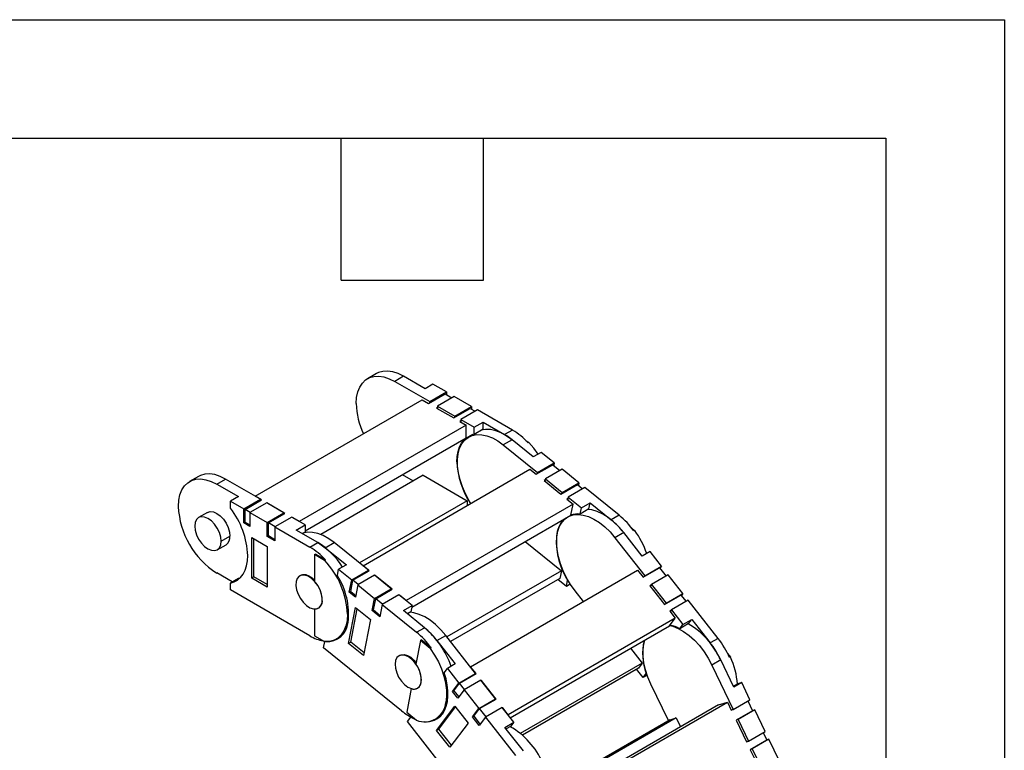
# Model space of a CAD drawing. Header units: inches. Extents: x 0 to 66, y 0 to 51.
# Tile 10 of 10: x 53.5 to 66, y 41.7 to 51. Entities that reach past the tile are written whole.
import ezdxf

# ---------------------------------------------------------------- set-up
doc = ezdxf.new("R2010")
doc.units = ezdxf.units.IN
doc.header["$LTSCALE"] = 6
doc.header["$MEASUREMENT"] = 0
doc.layers.add('TEXT', color=140, linetype='Continuous', lineweight=25)

msp = doc.modelspace()

# ---------------------------------------------------------------- linework, layer by layer
at = {"color": 7, "linetype": 'Continuous'}
for p, q in [((0.001, 51.001), (66.001, 51.001)), ((66.001, 51.001), (66.001, 0.001))]:
    msp.add_line(p, q, dxfattribs=at)
for p, q in [((58.045, 46.518), (57.933, 46.454)), ((58.389, 46.484), (58.278, 46.42)), ((58.278, 46.42), (58.72, 46.164)), ((58.662, 46.327), (58.389, 46.484)), ((58.762, 46.384), (58.662, 46.327)), ((58.72, 46.164), (58.932, 46.286)), ((58.932, 46.286), (58.762, 46.384)), ((58.932, 46.286), (58.932, 46.251)), ((56.51, 44.965), (58.626, 46.187)), ((58.626, 46.187), (58.706, 46.14)), ((58.706, 46.14), (58.915, 46.261)), ((58.72, 46.148), (58.72, 46.164)), ((59.032, 46.229), (58.821, 46.106)), ((58.915, 46.261), (59.001, 46.211)), ((59.249, 46.103), (59.032, 46.229)), ((58.821, 46.09), (58.807, 46.082)), ((58.807, 46.082), (59.024, 45.957)), ((58.821, 46.106), (58.821, 46.074)), ((58.821, 46.106), (59.038, 45.981)), ((59.024, 45.957), (59.233, 46.077)), ((59.038, 45.981), (59.249, 46.103)), ((59.327, 46.058), (59.116, 45.936)), ((59.233, 46.077), (59.297, 46.041)), ((59.249, 46.103), (59.249, 46.068)), ((59.77, 45.803), (59.327, 46.058)), ((59.038, 45.965), (59.038, 45.981)), ((59.116, 45.92), (59.102, 45.912)), ((59.102, 45.912), (59.182, 45.865)), ((59.116, 45.936), (59.285, 45.838)), ((59.116, 45.936), (59.116, 45.904)), ((59.182, 45.865), (57.067, 44.644)), ((59.182, 45.705), (59.182, 45.865)), ((59.285, 45.838), (59.397, 45.902)), ((59.285, 45.749), (59.285, 45.838)), ((59.397, 45.814), (59.285, 45.749)), ((59.397, 45.814), (59.397, 45.902)), ((59.397, 45.902), (59.67, 45.745)), ((59.77, 45.803), (59.67, 45.745)), ((57.142, 44.527), (59.182, 45.705)), ((59.266, 45.745), (59.214, 45.715)), ((59.764, 45.679), (59.653, 45.615)), ((60.032, 45.463), (59.764, 45.679)), ((59.94, 45.669), (59.978, 45.647)), ((59.653, 45.615), (60.087, 45.265)), ((59.978, 45.647), (59.967, 45.641)), ((60.132, 45.521), (60.032, 45.463)), ((60.299, 45.387), (60.132, 45.521)), ((57.876, 44.085), (59.991, 45.306)), ((59.065, 45.402), (59.071, 45.406)), ((59.991, 45.306), (60.071, 45.243)), ((60.071, 45.243), (60.28, 45.363)), ((60.087, 45.265), (60.299, 45.387)), ((60.397, 45.308), (60.186, 45.186)), ((60.28, 45.363), (60.369, 45.291)), ((60.299, 45.387), (60.292, 45.353)), ((60.61, 45.136), (60.397, 45.308)), ((55.79, 45.216), (55.678, 45.152)), ((56.023, 45.118), (56.134, 45.182)), ((56.577, 44.927), (56.134, 45.182)), ((58.639, 45.23), (57.339, 44.48)), ((58.514, 45.158), (58.375, 45.238)), ((58.639, 45.23), (59.196, 44.909)), ((60.085, 45.251), (60.087, 45.265)), ((60.183, 45.171), (60.169, 45.163)), ((60.169, 45.163), (60.382, 44.991)), ((60.186, 45.186), (60.18, 45.155)), ((60.186, 45.186), (60.399, 45.014)), ((56.023, 45.118), (56.296, 44.961)), ((60.382, 44.991), (60.591, 45.112)), ((60.399, 45.014), (60.61, 45.136)), ((60.687, 45.074), (60.475, 44.952)), ((60.591, 45.112), (60.658, 45.058)), ((60.61, 45.136), (60.604, 45.102)), ((61.121, 44.724), (60.687, 45.074)), ((56.296, 44.961), (56.195, 44.903)), ((56.365, 44.805), (56.577, 44.927)), ((56.382, 44.798), (56.591, 44.919)), ((56.591, 44.919), (56.51, 44.965)), ((56.51, 44.965), (56.51, 44.965)), ((56.577, 44.927), (56.577, 44.911)), ((60.396, 44.999), (60.399, 45.014)), ((60.472, 44.938), (60.458, 44.93)), ((60.458, 44.93), (60.538, 44.866)), ((60.475, 44.952), (60.469, 44.921)), ((60.475, 44.952), (60.642, 44.818)), ((56.195, 44.814), (56.195, 44.903)), ((56.195, 44.903), (56.365, 44.805)), ((56.365, 44.628), (56.365, 44.805)), ((56.446, 44.761), (56.382, 44.798)), ((56.382, 44.637), (56.382, 44.798)), ((56.655, 44.882), (56.443, 44.76)), ((56.872, 44.756), (56.655, 44.882)), ((56.886, 44.748), (56.669, 44.874)), ((56.669, 44.874), (56.669, 44.874)), ((56.669, 44.874), (56.669, 44.874)), ((59.196, 44.909), (57.829, 44.12)), ((60.538, 44.866), (58.422, 43.645)), ((59.196, 44.909), (59.196, 44.847)), ((60.51, 44.724), (60.538, 44.866)), ((60.627, 44.739), (60.642, 44.818)), ((60.738, 44.804), (60.627, 44.739)), ((60.642, 44.818), (60.753, 44.882)), ((60.738, 44.804), (60.753, 44.882)), ((60.753, 44.882), (61.021, 44.666)), ((55.905, 44.76), (55.793, 44.696)), ((56.443, 44.76), (56.66, 44.634)), ((56.443, 44.76), (56.443, 44.583)), ((56.66, 44.634), (56.872, 44.756)), ((56.677, 44.628), (56.886, 44.748)), ((56.972, 44.699), (56.76, 44.576)), ((56.872, 44.756), (56.872, 44.74)), ((57.142, 44.601), (56.972, 44.699)), ((57.067, 44.644), (56.986, 44.691)), ((56.986, 44.691), (56.986, 44.691)), ((56.986, 44.691), (56.986, 44.691)), ((58.494, 43.56), (60.51, 44.724)), ((60.522, 44.732), (60.511, 44.725)), ((61.121, 44.724), (61.021, 44.666)), ((56.382, 44.638), (56.365, 44.628)), ((56.443, 44.583), (56.365, 44.628)), ((56.382, 44.637), (56.443, 44.602)), ((56.66, 44.457), (56.66, 44.634)), ((56.763, 44.578), (56.677, 44.628)), ((56.677, 44.467), (56.677, 44.628)), ((56.76, 44.576), (56.76, 44.4)), ((56.76, 44.576), (57.203, 44.321)), ((57.03, 44.536), (57.142, 44.601)), ((57.303, 44.379), (57.03, 44.536)), ((57.067, 44.644), (57.067, 44.644)), ((57.142, 44.601), (57.142, 44.512)), ((61.277, 44.564), (61.317, 44.532)), ((56.078, 44.395), (56.19, 44.459)), ((56.465, 44.441), (56.66, 44.329)), ((56.465, 43.927), (56.465, 44.441)), ((56.493, 43.943), (56.493, 44.425)), ((56.677, 44.467), (56.66, 44.457)), ((56.76, 44.4), (56.66, 44.457)), ((56.677, 44.467), (56.76, 44.419)), ((57.142, 44.512), (57.107, 44.492)), ((60.331, 44.495), (60.338, 44.499)), ((61.178, 44.505), (61.067, 44.44)), ((61.067, 44.44), (61.445, 43.957)), ((61.411, 44.207), (61.178, 44.505)), ((61.317, 44.532), (61.306, 44.525)), ((56.029, 44.287), (56.141, 44.351)), ((56.66, 44.329), (56.66, 43.815)), ((57.203, 44.321), (57.303, 44.379)), ((57.398, 44.313), (57.51, 44.378)), ((57.398, 44.313), (57.666, 44.097)), ((57.944, 44.027), (57.51, 44.378)), ((59.932, 44.39), (60.389, 44.022)), ((57.262, 44.226), (57.273, 44.233)), ((57.262, 44.226), (57.262, 43.887)), ((57.389, 44.152), (57.262, 44.226)), ((57.4, 44.159), (57.273, 44.233)), ((61.512, 44.265), (61.411, 44.207)), ((61.657, 44.079), (61.512, 44.265)), ((57.4, 44.159), (57.389, 44.152)), ((57.551, 43.961), (57.566, 44.04)), ((57.666, 44.097), (57.566, 44.04)), ((57.566, 44.04), (57.732, 43.905)), ((57.875, 44.083), (57.876, 44.085)), ((57.955, 44.021), (57.876, 44.085)), ((61.424, 43.94), (61.633, 44.06)), ((61.445, 43.957), (61.657, 44.079)), ((61.633, 44.06), (61.716, 43.954)), ((61.657, 44.079), (61.638, 44.054)), ((56.219, 43.88), (56.023, 43.993)), ((56.296, 43.924), (56.195, 43.866)), ((56.317, 43.929), (56.296, 43.924)), ((56.493, 43.943), (56.465, 43.927)), ((56.66, 43.815), (56.465, 43.927)), ((56.66, 43.847), (56.493, 43.943)), ((57.092, 43.967), (57.074, 43.956)), ((57.732, 43.905), (57.944, 44.027)), ((57.746, 43.901), (57.955, 44.021)), ((58.02, 43.966), (57.809, 43.844)), ((57.944, 44.027), (57.941, 44.013)), ((58.233, 43.794), (58.02, 43.966)), ((58.031, 43.96), (58.029, 43.958)), ((58.244, 43.788), (58.031, 43.96)), ((58.031, 43.957), (58.031, 43.96)), ((60.389, 44.022), (58.938, 43.184)), ((60.37, 43.925), (58.984, 43.125)), ((59.239, 42.806), (61.355, 44.028)), ((60.389, 44.022), (60.37, 43.925)), ((61.355, 44.028), (61.424, 43.94)), ((61.438, 43.948), (61.445, 43.957)), ((61.743, 43.97), (61.531, 43.848)), ((61.928, 43.733), (61.743, 43.97)), ((56.195, 43.778), (56.195, 43.866)), ((57.702, 43.749), (57.732, 43.905)), ((57.719, 43.759), (57.746, 43.901)), ((57.813, 43.846), (57.746, 43.901)), ((57.809, 43.844), (57.779, 43.687)), ((57.809, 43.844), (58.022, 43.672)), ((58.022, 43.672), (58.233, 43.794)), ((58.036, 43.667), (58.244, 43.788)), ((58.233, 43.794), (58.23, 43.78)), ((60.452, 43.824), (60.344, 43.91)), ((60.452, 43.824), (60.467, 43.902)), ((60.502, 43.853), (60.452, 43.824)), ((60.467, 43.902), (60.471, 43.904)), ((61.524, 43.838), (61.51, 43.83)), ((61.51, 43.83), (61.696, 43.593)), ((61.531, 43.848), (61.514, 43.825)), ((61.531, 43.848), (61.717, 43.611)), ((57.203, 43.196), (56.195, 43.778)), ((57.719, 43.759), (57.702, 43.749)), ((57.779, 43.687), (57.702, 43.749)), ((57.719, 43.759), (57.783, 43.707)), ((57.992, 43.516), (58.022, 43.672)), ((58.008, 43.525), (58.036, 43.667)), ((58.125, 43.595), (58.036, 43.667)), ((58.331, 43.715), (58.12, 43.592)), ((58.498, 43.58), (58.331, 43.715)), ((58.343, 43.708), (58.341, 43.707)), ((58.342, 43.706), (58.343, 43.708)), ((58.422, 43.645), (58.343, 43.708)), ((60.67, 43.632), (60.562, 43.769)), ((61.696, 43.593), (61.904, 43.714)), ((61.717, 43.611), (61.928, 43.733)), ((61.904, 43.714), (61.968, 43.632)), ((61.928, 43.733), (61.909, 43.707)), ((57.31, 43.547), (57.317, 43.551)), ((57.356, 43.62), (57.356, 43.62)), ((57.692, 43.102), (57.779, 43.556)), ((57.72, 43.118), (57.8, 43.539)), ((57.779, 43.556), (57.97, 43.402)), ((58.12, 43.592), (58.09, 43.436)), ((58.12, 43.592), (58.554, 43.242)), ((58.387, 43.516), (58.498, 43.58)), ((58.421, 43.642), (58.422, 43.645)), ((58.498, 43.58), (58.483, 43.502)), ((61.709, 43.601), (61.717, 43.611)), ((61.995, 43.648), (61.783, 43.526)), ((62.374, 43.164), (61.995, 43.648)), ((57.262, 43.536), (57.262, 43.197)), ((57.262, 43.536), (57.262, 43.536)), ((57.679, 43.471), (57.696, 43.48)), ((58.008, 43.525), (57.992, 43.516)), ((58.09, 43.436), (57.992, 43.516)), ((58.008, 43.525), (58.094, 43.456)), ((58.654, 43.3), (58.387, 43.516)), ((58.483, 43.502), (58.437, 43.475)), ((61.831, 43.42), (59.716, 42.198)), ((61.759, 43.324), (61.831, 43.42)), ((61.776, 43.516), (61.762, 43.508)), ((61.762, 43.508), (61.831, 43.42)), ((61.783, 43.526), (61.766, 43.503)), ((61.783, 43.526), (61.929, 43.34)), ((57.97, 43.402), (57.883, 42.947)), ((58.554, 43.242), (58.654, 43.3)), ((59.741, 42.159), (61.759, 43.324)), ((62, 43.352), (61.889, 43.287)), ((61.889, 43.287), (61.929, 43.34)), ((61.929, 43.34), (62.04, 43.404)), ((62, 43.352), (62.04, 43.404)), ((62.04, 43.404), (62.273, 43.107)), ((57.262, 43.197), (57.389, 43.124)), ((57.536, 43.155), (57.6, 43.192)), ((58.812, 43.139), (58.923, 43.203)), ((59.302, 42.72), (58.923, 43.203)), ((62.374, 43.164), (62.273, 43.107)), ((57.376, 43.045), (57.391, 43.124)), ((58.364, 42.248), (57.376, 43.045)), ((57.72, 43.118), (57.692, 43.102)), ((57.883, 42.947), (57.692, 43.102)), ((57.89, 42.981), (57.72, 43.118)), ((58.603, 43.138), (58.546, 42.839)), ((58.603, 43.138), (58.614, 43.145)), ((58.728, 43.037), (58.603, 43.138)), ((58.739, 43.044), (58.614, 43.145)), ((58.739, 43.044), (58.728, 43.037)), ((58.812, 43.139), (59.045, 42.841)), ((61.266, 43.039), (61.413, 42.852)), ((58.348, 42.954), (58.33, 42.943)), ((62.495, 42.973), (62.532, 42.927)), ((62.532, 42.927), (62.521, 42.92)), ((59.045, 42.841), (58.945, 42.783)), ((59.237, 42.803), (59.239, 42.806)), ((59.308, 42.718), (59.239, 42.806)), ((61.413, 42.852), (59.868, 41.961)), ((61.413, 42.852), (61.364, 42.787)), ((62.407, 42.891), (62.296, 42.827)), ((62.296, 42.827), (62.566, 42.266)), ((62.574, 42.546), (62.407, 42.891)), ((58.905, 42.73), (58.945, 42.783)), ((58.945, 42.783), (59.09, 42.598)), ((59.09, 42.598), (59.302, 42.72)), ((59.1, 42.598), (59.308, 42.718)), ((59.302, 42.72), (59.294, 42.71)), ((61.364, 42.787), (59.894, 41.939)), ((61.424, 42.669), (61.342, 42.774)), ((61.424, 42.669), (61.464, 42.722)), ((61.477, 42.699), (61.424, 42.669)), ((61.464, 42.722), (61.468, 42.724)), ((58.591, 42.556), (58.592, 42.557)), ((59.011, 42.492), (59.09, 42.598)), ((59.028, 42.502), (59.1, 42.598)), ((59.163, 42.516), (59.1, 42.598)), ((59.368, 42.635), (59.157, 42.513)), ((59.554, 42.398), (59.368, 42.635)), ((59.375, 42.633), (59.371, 42.631)), ((59.372, 42.63), (59.375, 42.633)), ((59.561, 42.396), (59.375, 42.633)), ((61.747, 42.123), (61.524, 42.586)), ((62.568, 42.558), (62.613, 42.585)), ((62.674, 42.604), (62.574, 42.546)), ((62.674, 42.604), (62.613, 42.585)), ((62.777, 42.388), (62.674, 42.604)), ((58.487, 42.529), (58.43, 42.229)), ((58.487, 42.529), (58.487, 42.529)), ((58.566, 42.534), (58.573, 42.538)), ((59.028, 42.502), (59.011, 42.492)), ((59.077, 42.407), (59.011, 42.492)), ((59.028, 42.502), (59.089, 42.423)), ((59.157, 42.513), (59.077, 42.407)), ((59.157, 42.513), (59.343, 42.275)), ((58.808, 41.999), (59.039, 42.306)), ((58.836, 42.015), (59.047, 42.296)), ((58.926, 42.353), (58.944, 42.364)), ((59.039, 42.306), (59.206, 42.093)), ((59.343, 42.275), (59.554, 42.398)), ((59.352, 42.275), (59.561, 42.396)), ((59.554, 42.398), (59.547, 42.388)), ((62.381, 42.323), (60.361, 41.156)), ((60.376, 41.136), (62.492, 42.357)), ((62.381, 42.323), (62.492, 42.357)), ((62.492, 42.357), (62.541, 42.255)), ((62.566, 42.266), (62.777, 42.388)), ((62.751, 42.373), (62.811, 42.248)), ((58.43, 42.229), (58.555, 42.128)), ((58.486, 42.168), (58.48, 42.165)), ((58.792, 42.142), (58.856, 42.179)), ((59.263, 42.17), (59.343, 42.275)), ((59.28, 42.18), (59.263, 42.17)), ((59.349, 42.061), (59.263, 42.17)), ((59.28, 42.18), (59.352, 42.275)), ((59.28, 42.18), (59.361, 42.076)), ((59.428, 42.166), (59.349, 42.061)), ((59.435, 42.17), (59.352, 42.275)), ((59.64, 42.288), (59.428, 42.166)), ((59.428, 42.166), (59.807, 41.683)), ((59.785, 42.103), (59.64, 42.288)), ((59.647, 42.287), (59.643, 42.284)), ((59.644, 42.283), (59.647, 42.287)), ((59.716, 42.198), (59.647, 42.287)), ((59.713, 42.195), (59.716, 42.198)), ((62.539, 42.258), (62.566, 42.266)), ((62.541, 42.255), (62.555, 42.263)), ((62.811, 42.248), (62.602, 42.128)), ((62.839, 42.261), (62.627, 42.139)), ((62.809, 42.252), (62.839, 42.261)), ((62.971, 41.986), (62.839, 42.261)), ((58.44, 42.112), (58.48, 42.165)), ((59.302, 41.011), (58.44, 42.112)), ((59.206, 42.093), (58.975, 41.786)), ((59.674, 42.038), (59.785, 42.103)), ((59.745, 42.05), (59.69, 42.018)), ((59.785, 42.103), (59.745, 42.05)), ((61.769, 42.135), (60.298, 41.286)), ((61.844, 42.159), (60.306, 41.271)), ((61.769, 42.135), (61.844, 42.159)), ((61.844, 42.159), (61.899, 42.044)), ((62.602, 42.128), (62.735, 41.853)), ((62.627, 42.139), (62.616, 42.136)), ((62.627, 42.139), (62.76, 41.864)), ((58.836, 42.015), (58.808, 41.999)), ((58.975, 41.786), (58.808, 41.999)), ((58.995, 41.813), (58.836, 42.015)), ((59.907, 41.741), (59.674, 42.038)), ((62.76, 41.864), (62.971, 41.986)), ((62.945, 41.971), (62.991, 41.875)), ((62.733, 41.856), (62.76, 41.864)), ((62.735, 41.853), (62.749, 41.861)), ((62.991, 41.875), (62.782, 41.754)), ((63.019, 41.888), (62.807, 41.765)), ((62.989, 41.878), (63.019, 41.888)), ((63.289, 41.327), (63.019, 41.888)), ((62.782, 41.754), (62.831, 41.652)), ((62.807, 41.765), (62.796, 41.762)), ((62.807, 41.765), (62.911, 41.55))]:
    msp.add_line(p, q)
at = {"flags": 128}
for points in [[(58.389, 46.484), (58.32, 46.518), (58.252, 46.541), (58.187, 46.55), (58.126, 46.547), (58.07, 46.531), (58.045, 46.518)], [(57.79, 46.138), (57.795, 46.216), (57.81, 46.286), (57.834, 46.347), (57.868, 46.398), (57.909, 46.438), (57.959, 46.467), (58.014, 46.483), (58.075, 46.486), (58.14, 46.476), (58.208, 46.454), (58.278, 46.42)], [(59.764, 45.679), (59.696, 45.729), (59.626, 45.768), (59.557, 45.794), (59.491, 45.809), (59.428, 45.81), (59.373, 45.8)], [(59.065, 45.402), (59.069, 45.47), (59.08, 45.532), (59.099, 45.589), (59.124, 45.637), (59.156, 45.679), (59.194, 45.711), (59.237, 45.735), (59.285, 45.749)], [(59.08, 45.503), (59.099, 45.57), (59.126, 45.628), (59.163, 45.675), (59.208, 45.711), (59.259, 45.735), (59.317, 45.746), (59.38, 45.744), (59.446, 45.73), (59.515, 45.703), (59.584, 45.665), (59.653, 45.615)], [(59.67, 45.745), (59.739, 45.699), (59.764, 45.679)], [(60.093, 45.499), (60.04, 45.573), (59.978, 45.647)], [(59.241, 44.873), (59.22, 44.908), (59.174, 44.995), (59.135, 45.084), (59.105, 45.173), (59.084, 45.262), (59.073, 45.348), (59.072, 45.429), (59.08, 45.503)], [(55.536, 44.837), (55.54, 44.914), (55.555, 44.984), (55.58, 45.045), (55.613, 45.096), (55.655, 45.136), (55.704, 45.165), (55.759, 45.181), (55.82, 45.184), (55.885, 45.174), (55.953, 45.152), (56.023, 45.118)], [(56.134, 45.182), (56.065, 45.217), (55.997, 45.239), (55.932, 45.248), (55.871, 45.245), (55.815, 45.229), (55.79, 45.216)], [(61.178, 44.505), (61.116, 44.577), (61.05, 44.641), (60.982, 44.695), (60.913, 44.739), (60.843, 44.771), (60.776, 44.791), (60.727, 44.797)], [(56.078, 44.395), (56.073, 44.448), (56.056, 44.504), (56.029, 44.559), (55.995, 44.61), (55.955, 44.653), (55.911, 44.684), (55.868, 44.702), (55.828, 44.706), (55.793, 44.696), (55.767, 44.671), (55.75, 44.634), (55.744, 44.588)], [(55.905, 44.76), (55.939, 44.771), (55.979, 44.767), (56.023, 44.748), (56.066, 44.717), (56.106, 44.674), (56.141, 44.624), (56.167, 44.568), (56.184, 44.512), (56.19, 44.459)], [(60.398, 44.637), (60.438, 44.679), (60.453, 44.691)], [(60.488, 44.711), (60.54, 44.728), (60.6, 44.734), (60.665, 44.727), (60.732, 44.707), (60.801, 44.675), (60.871, 44.631), (60.939, 44.577), (61.005, 44.513), (61.067, 44.44)], [(55.744, 44.588), (55.75, 44.534), (55.767, 44.478), (55.793, 44.423), (55.828, 44.372), (55.868, 44.33), (55.911, 44.298), (55.955, 44.28), (55.995, 44.276), (56.029, 44.287), (56.056, 44.311), (56.073, 44.348), (56.078, 44.395)], [(60.562, 43.769), (60.505, 43.848), (60.455, 43.933), (60.412, 44.02), (60.377, 44.11), (60.351, 44.199), (60.334, 44.287), (60.327, 44.371), (60.33, 44.449), (60.343, 44.521), (60.366, 44.584), (60.398, 44.637)], [(57.51, 44.378), (57.441, 44.427), (57.371, 44.466), (57.302, 44.493), (57.236, 44.507), (57.173, 44.509), (57.118, 44.498)], [(57.303, 44.379), (57.329, 44.363), (57.398, 44.313)], [(56.195, 43.866), (56.244, 43.881), (56.287, 43.904), (56.325, 43.937), (56.357, 43.978), (56.382, 44.027), (56.4, 44.083), (56.412, 44.145), (56.415, 44.213)], [(57.356, 43.62), (57.359, 43.668), (57.35, 43.723), (57.331, 43.779), (57.302, 43.833), (57.266, 43.882), (57.224, 43.922), (57.181, 43.951), (57.138, 43.966), (57.099, 43.966), (57.066, 43.952), (57.042, 43.924), (57.028, 43.884)], [(57.078, 43.959), (57.081, 43.961), (57.113, 43.973), (57.15, 43.972), (57.191, 43.958), (57.233, 43.931), (57.262, 43.906)], [(57.028, 43.884), (57.025, 43.835), (57.034, 43.781), (57.053, 43.725), (57.082, 43.67), (57.118, 43.622), (57.159, 43.582), (57.203, 43.553), (57.246, 43.538), (57.285, 43.538), (57.318, 43.552), (57.342, 43.58), (57.356, 43.62)], [(57.679, 43.471), (57.674, 43.393), (57.659, 43.322), (57.634, 43.261), (57.6, 43.209), (57.558, 43.169), (57.508, 43.141), (57.451, 43.126), (57.389, 43.124)], [(58.923, 43.203), (58.861, 43.275), (58.795, 43.339), (58.727, 43.394), (58.658, 43.437), (58.588, 43.469), (58.521, 43.489), (58.472, 43.496)], [(61.762, 43.328), (61.8, 43.318), (61.868, 43.291), (61.938, 43.252), (62.007, 43.202), (62.074, 43.142), (62.137, 43.073), (62.196, 42.996), (62.25, 42.914), (62.296, 42.827)], [(61.524, 42.586), (61.486, 42.675), (61.456, 42.765), (61.435, 42.853), (61.424, 42.939), (61.423, 43.02), (61.432, 43.094), (61.445, 43.142)], [(58.305, 42.921), (58.288, 42.885), (58.281, 42.839), (58.286, 42.786), (58.302, 42.73), (58.327, 42.675), (58.362, 42.624), (58.401, 42.58), (58.445, 42.548), (58.488, 42.528), (58.529, 42.523), (58.564, 42.533), (58.591, 42.556)], [(58.591, 42.556), (58.608, 42.592), (58.615, 42.638), (58.61, 42.691), (58.594, 42.747), (58.569, 42.803), (58.534, 42.854), (58.495, 42.897), (58.451, 42.93), (58.408, 42.949), (58.367, 42.954), (58.332, 42.945), (58.305, 42.921)], [(58.334, 42.946), (58.361, 42.958), (58.398, 42.96), (58.438, 42.949), (58.48, 42.925), (58.52, 42.89), (58.549, 42.856)], [(58.728, 43.037), (58.783, 42.954), (58.83, 42.867), (58.87, 42.777), (58.9, 42.687), (58.922, 42.597), (58.933, 42.511), (58.935, 42.429), (58.926, 42.353)], [(58.881, 42.207), (58.909, 42.253), (58.93, 42.306), (58.944, 42.366), (58.951, 42.431), (58.951, 42.502), (58.943, 42.576), (58.927, 42.652), (58.905, 42.73)], [(58.48, 42.165), (58.54, 42.137), (58.547, 42.135)]]:
    msp.add_lwpolyline(points, dxfattribs=at)
for centre, radius, start, end in [((58.732, 46.163), 0.942, 181.493, 205.5122), ((59.335, 45.072), 0.85, 41.953, 59.2312), ((60.105, 45.446), 1.041, 182.3794, 213.5013), ((56.589, 44.882), 1.055, 182.4873, 237.5127), ((55.359, 44.167), 1.058, 2.5017, 37.7098), ((60.657, 44.445), 0.329, 137.1348, 171.2961), ((60.594, 44.465), 0.276, 83.2406, 107.4808), ((60.381, 43.885), 1.01, 37.8729, 50.6917), ((60.472, 43.932), 1.024, 35.3897, 50.6451), ((56.078, 44.445), 0.113, 303.9367, 7.3755), ((61.235, 44.39), 0.91, 173.3986, 212.4141), ((60.368, 43.847), 1.171, 19.6544, 35.7886), ((56.768, 43.59), 0.85, 41.953, 59.2312), ((56.801, 43.563), 0.958, 31.8512, 58.4071), ((56.609, 43.418), 1.072, 2.8188, 43.25), ((56.782, 43.473), 0.91, 353.3986, 32.4141), ((56.992, 43.637), 0.368, 2.8023, 42.859), ((57.26, 43.637), 0.101, 271.1318, 10.2227), ((57.419, 43.391), 0.268, 265.7534, 355.2276), ((58.031, 42.534), 0.988, 37.7293, 50.8352), ((57.936, 42.442), 1.119, 19.2272, 50.0577), ((61.657, 42.862), 0.484, 61.4, 76.9174), ((61.508, 42.494), 0.983, 23.8663, 60.3484), ((57.456, 43.619), 0.493, 239.1331, 260.3317), ((57.905, 42.451), 1.024, 35.3897, 50.6451), ((61.442, 42.437), 1.182, 24.1502, 38.0071), ((62.138, 42.975), 0.72, 166.9815, 200.6252), ((61.341, 42.378), 1.183, 25.7103, 38.0021), ((61.665, 42.524), 0.956, 3.7523, 24.9164), ((58.288, 42.64), 0.326, 354.1424, 37.6445), ((58.52, 42.615), 0.0927, 249.0434, 354.6352), ((58.656, 42.379), 0.271, 247.9511, 354.5416), ((58.793, 42.769), 0.675, 230.5295, 247.1572), ((58.681, 42.361), 0.252, 264.1699, 322.4508), ((59.253, 41.192), 0.983, 23.8663, 60.3484)]:
    msp.add_arc(centre, radius, start, end)
at = {"layer": 'TEXT'}
for p, q in [((1.5, 49.5), (64.5, 49.5)), ((57.6, 47.7), (57.6, 49.5)), ((59.4, 47.7), (59.4, 49.5)), ((64.5, 49.5), (64.5, 1.5)), ((57.6, 47.7), (59.4, 47.7))]:
    msp.add_line(p, q, dxfattribs=at)

doc.saveas('drawing.dxf')
